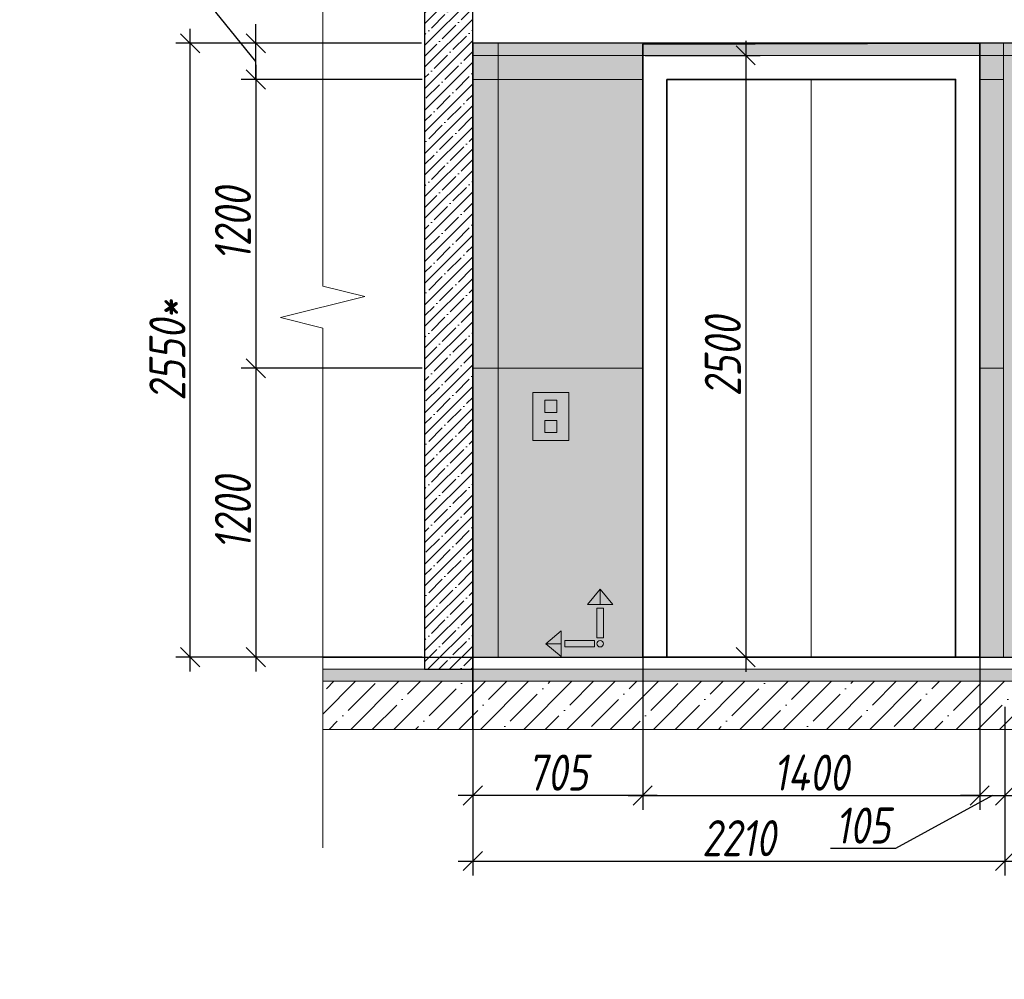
# Model space of a CAD drawing. Header units: millimetres. Extents: x -521669 to 178656, y -69521 to 500758.
# Tile 38 of 256: x -382966 to -378878, y 459615 to 463601. Entities that reach past the tile are written whole.
import ezdxf
from ezdxf import colors
from ezdxf.entities.mleader import LeaderData, LeaderLine
from ezdxf.math import Vec2, Vec3

# ---------------------------------------------------------------- set-up
doc = ezdxf.new("R2010")
doc.units = ezdxf.units.MM
doc.linetypes.add('DASHDOT', pattern=[25.4, 12.7, -6.35, 0, -6.35])
doc.layers.get('Defpoints').update_dxf_attribs({"color": 31})
for name, color, linetype, lineweight in [('A-DETL-GENF', 7, 'Continuous', 5), ('dim_razv', 93, 'DASHDOT', 9), ('wall_obm', 172, 'Continuous', 40), ('Отделка стен', 253, 'Continuous', 0)]:
    doc.layers.add(name, color=color, linetype=linetype, lineweight=lineweight)
doc.layers.add('pol', color=7, linetype='Continuous', lineweight=15, true_color=0x738991)
doc.styles.add('fl_iso paper', font='isocpeur.ttf', dxfattribs={"width": 0.8, "oblique": 10})
doc.styles.add('In tre', font='isocpeur.ttf', dxfattribs={"width": 0.8, "oblique": 10})
doc.dimstyles.new('In tre 1_50', dxfattribs={"dimtxt": 150, "dimasz": 80, "dimexe": 60, "dimexo": 10, "dimgap": 20, "dimtad": 1, "dimdec": 0, "dimrnd": 5, "dimzin": 0, "dimdsep": 46, "dimtxsty": 'fl_iso paper', "dimblk": 'OBLIQUE', "dimcen": 0, "dimdle": 60, "dimadec": 0, "dimazin": 0, "dimtfac": 1, "dimtdec": 0, "dimtofl": 0, "dimtmove": 1, "dimatfit": 1, "dimfxl": 40, "dimtolj": 1, "dimtzin": 0, "dimarcsym": 1})

# ---------------------------------------------------------------- blocks, each defined once
blk = doc.blocks.new('*U11937')
at = {"color": 0, "linetype": 'ByBlock', "lineweight": -2}
for p, q in [((-3.944304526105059e-30, 2.996145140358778e-31), (-6.000000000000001, 1.432365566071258e-14)), ((80.34370721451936, -1.361235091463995e-13), (0, 0)), ((167.6874144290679, -2.799075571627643e-13), (87.34370721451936, -1.527699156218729e-13)), ((167.6874144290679, -2.799075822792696e-13), (173.6874144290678, -2.942294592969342e-13))]:
    blk.add_line(p, q, dxfattribs=at)
blk.add_lwpolyline([(87.34370721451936, -1.483290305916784e-13), (85.59370721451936, -7.000000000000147), (82.09370721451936, 6.999999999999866), (80.34370721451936, -1.316756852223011e-13)], dxfattribs=at)
blk = doc.blocks.new('*U12258')
at = {"layer": 'A-DETL-GENF'}
h = blk.add_hatch(dxfattribs=at)
h.set_pattern_fill('ANSI35', color=256, scale=10, style=0)
h.set_pattern_definition([(45, (9262.947739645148, 8.014886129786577e-11), (-44.90128060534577, 44.90128060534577), []), (45, (9307.849039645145, 8.014886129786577e-11), (-44.90128060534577, 44.90128060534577), [79.375, -15.875, 0, -15.875])])
h.paths.add_polyline_path([(0, -99.99999999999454), (9683.395479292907, -99.99999999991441), (9683.395479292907, -49.99999999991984), (0, -50)])
h = blk.add_hatch(dxfattribs=at)
h.set_pattern_fill('ANSI35', color=256, scale=20, style=0)
h.set_pattern_definition([(45, (9262.947739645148, 8.014886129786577e-11), (-89.80256121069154, 89.80256121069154), []), (45, (9352.75033964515, 8.014886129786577e-11), (-89.80256121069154, 89.80256121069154), [158.75, -31.75, 0, -31.75])])
h.paths.add_polyline_path([(0, -300), (9683.395479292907, -299.999999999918), (9683.395479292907, -99.99999999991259), (0, -99.99999999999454)])
at = {"lineweight": 13}
blk.add_lwpolyline([(0, -50), (9683.395479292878, -49.99999999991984), (9683.395479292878, 8.014886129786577e-11), (0, 0)], close=True, dxfattribs=at)
at = {"lineweight": 30}
blk.add_lwpolyline([(0, 0), (9683.395479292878, 8.378684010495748e-11)], dxfattribs=at)
at = {"layer": 'A-DETL-GENF'}
for points in [[(0, -99.99999999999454), (9683.395479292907, -99.99999999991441), (9683.395479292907, -49.99999999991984), (0, -50)], [(0, -300), (9683.395479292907, -299.999999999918), (9683.395479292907, -99.99999999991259), (0, -99.99999999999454)]]:
    blk.add_lwpolyline(points, close=True, dxfattribs=at)
blk = doc.blocks.new('*U11978')
at = {"layer": 'A-DETL-GENF'}
h = blk.add_hatch(dxfattribs=at)
h.set_pattern_fill('ANSI35', color=256, scale=10, style=0)
h.set_pattern_definition([(45, (0, 2430.64605486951), (-44.90128060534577, 44.90128060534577), []), (45, (44.90130000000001, 2430.64605486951), (-44.90128060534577, 44.90128060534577), [79.375, -15.875, 0, -15.875])])
h.paths.add_polyline_path([(0, 0), (200, 0), (200, 3050), (0, 3050)])
at = {"layer": 'A-DETL-GENF', "lineweight": 30}
blk.add_lwpolyline([(0, 0), (200, 0), (200, 3050), (0, 3050)], close=True, dxfattribs=at)
blk = doc.blocks.new('_Oblique')
at = {"color": 0, "linetype": 'ByBlock', "lineweight": -2}
blk.add_line((-0.5, -0.5), (0.5, 0.5), dxfattribs=at)
blk = doc.blocks.new('*D12296')
at = {"layer": 'Defpoints', "color": 0, "linetype": 'ByBlock', "transparency": 16777216}
for p in [(-380379.2095396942, 463453.196295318), (-380379.2095396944, 460953.196295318), (-379951.5338658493, 460953.196295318)]:
    blk.add_point(p, dxfattribs=at)
at = {"layer": 'dim_razv', "color": 0, "linetype": 'ByBlock', "lineweight": -2, "transparency": 16777216}
for p, q in [((-379951.5338658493, 463513.196295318), (-379951.5338658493, 460893.196295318)), ((-380369.2095396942, 463453.196295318), (-379891.5338658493, 463453.196295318)), ((-380369.2095396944, 460953.196295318), (-379891.5338658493, 460953.196295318))]:
    blk.add_line(p, q, dxfattribs=at)
at = {"layer": 'dim_razv', "color": 0, "linetype": 'ByBlock', "lineweight": -2, "transparency": 16777216, "xscale": 80, "yscale": 80, "zscale": 80}
for p, rotation in [((-379951.5338658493, 463453.196295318), 90), ((-379951.5338658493, 460953.196295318), 270)]:
    blk.add_blockref('_Oblique', p, dxfattribs=dict(at, rotation=rotation))
at = {"layer": 'dim_razv', "color": 0, "linetype": 'ByBlock', "transparency": 16777216, "insert": (-380046.5338658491, 462203.1962953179), "char_height": 150, "attachment_point": 5, "rotation": 90, "style": 'fl_iso paper'}
blk.add_mtext('\\A1;2500', dxfattribs=at)
blk = doc.blocks.new('1')
at = {"layer": 'pol', "linetype": 'ByBlock'}
h = blk.add_hatch(color=1, dxfattribs=at)
h.paths.add_polyline_path([(35776.37094052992, 73135.39639349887), (35803.13788371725, 73135.39639349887), (35803.13788371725, 73258.96662115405), (35776.37094052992, 73258.96662115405)])
h.paths.add_polyline_path([(35789.75441212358, 73274.590307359), (35843.23165578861, 73274.590307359), (35789.75441212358, 73338.23494318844)])
h.paths.add_polyline_path([(35789.75441212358, 73274.590307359), (35736.27716845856, 73274.590307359), (35789.75441212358, 73338.23494318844)])
edge = h.paths.add_edge_path()
edge.add_arc((35789.75441212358, 73110.5113251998), 13.38347159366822, 0, 360)
h = blk.add_hatch(color=1, dxfattribs=at)
h.paths.add_polyline_path([(35813.30341440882, 73097.12785360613), (35813.30341440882, 73123.89479679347), (35936.87364206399, 73123.89479679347), (35936.87364206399, 73097.12785360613)])
h.paths.add_polyline_path([(35952.49732826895, 73110.5113251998), (35952.49732826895, 73163.98856886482), (36016.14196409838, 73110.5113251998)])
h.paths.add_polyline_path([(35952.49732826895, 73110.5113251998), (35952.49732826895, 73057.03408153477), (36016.14196409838, 73110.5113251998)])
at = {"layer": 'pol', "color": 1, "linetype": 'ByBlock'}
for points in [[(35789.75441212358, 73274.590307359), (35736.27716845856, 73274.590307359), (35789.75441212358, 73338.23494318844), (35789.75441212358, 73274.590307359)], [(35789.75441212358, 73274.590307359), (35843.23165578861, 73274.590307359), (35789.75441212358, 73338.23494318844), (35789.75441212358, 73274.590307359)], [(35952.49732826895, 73110.5113251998), (35952.49732826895, 73163.98856886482), (36016.14196409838, 73110.5113251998), (35952.49732826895, 73110.5113251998)], [(35952.49732826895, 73110.5113251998), (35952.49732826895, 73057.03408153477), (36016.14196409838, 73110.5113251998), (35952.49732826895, 73110.5113251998)]]:
    blk.add_lwpolyline(points, dxfattribs=at)
for points in [[(35776.37094052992, 73135.39639349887), (35803.13788371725, 73135.39639349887), (35803.13788371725, 73258.96662115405), (35776.37094052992, 73258.96662115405)], [(35813.30341440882, 73097.12785360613), (35813.30341440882, 73123.89479679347), (35936.87364206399, 73123.89479679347), (35936.87364206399, 73097.12785360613)]]:
    blk.add_lwpolyline(points, close=True, dxfattribs=at)
blk.add_circle((35789.75441212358, 73110.5113251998), 13.38347159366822, dxfattribs=at)
blk = doc.blocks.new('*D12390')
at = {"layer": 'Defpoints', "color": 0, "linetype": 'ByBlock', "transparency": 16777216}
for p in [(-380379.2095396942, 460953.1962953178), (-378979.7915039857, 460953.1962953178), (-378979.7915039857, 460378.9893513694)]:
    blk.add_point(p, dxfattribs=at)
at = {"layer": 'dim_razv', "color": 0, "linetype": 'ByBlock', "lineweight": -2, "transparency": 16777216}
for p, q in [((-380379.2095396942, 460943.1962953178), (-380379.2095396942, 460318.9893513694)), ((-378979.7915039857, 460943.1962953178), (-378979.7915039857, 460318.9893513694)), ((-380439.2095396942, 460378.9893513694), (-378919.7915039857, 460378.9893513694))]:
    blk.add_line(p, q, dxfattribs=at)
at = {"layer": 'dim_razv', "color": 0, "linetype": 'ByBlock', "lineweight": -2, "transparency": 16777216, "xscale": 80, "yscale": 80, "zscale": 80, "rotation": 180}
blk.add_blockref('_Oblique', (-380379.2095396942, 460378.9893513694), dxfattribs=at)
at = {"layer": 'dim_razv', "color": 0, "linetype": 'ByBlock', "lineweight": -2, "transparency": 16777216, "xscale": 80, "yscale": 80, "zscale": 80}
blk.add_blockref('_Oblique', (-378979.7915039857, 460378.9893513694), dxfattribs=at)
at = {"layer": 'dim_razv', "color": 0, "linetype": 'ByBlock', "transparency": 16777216, "insert": (-379679.5005218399, 460473.9893513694), "char_height": 150, "attachment_point": 5, "style": 'fl_iso paper'}
blk.add_mtext('\\A1;1400', dxfattribs=at)
blk = doc.blocks.new('*D12304')
at = {"layer": 'Defpoints', "color": 0, "linetype": 'ByBlock', "transparency": 16777216}
for p in [(-378979.7915039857, 461082.1451138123), (-378874.7915039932, 460757.0623859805), (-378874.7915039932, 460378.9893513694)]:
    blk.add_point(p, dxfattribs=at)
at = {"layer": 'dim_razv', "color": 0, "linetype": 'ByBlock', "lineweight": -2, "transparency": 16777216}
for p, q in [((-378979.7915039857, 461072.1451138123), (-378979.7915039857, 460318.9893513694)), ((-378874.7915039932, 460747.0623859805), (-378874.7915039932, 460318.9893513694)), ((-378927.2915039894, 460378.9893513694), (-379329.0149699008, 460158.9893513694)), ((-378979.7915039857, 460378.9893513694), (-379059.7915039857, 460378.9893513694)), ((-378979.7915039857, 460378.9893513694), (-378874.7915039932, 460378.9893513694)), ((-378874.7915039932, 460378.9893513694), (-378794.7915039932, 460378.9893513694)), ((-379329.0149699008, 460158.9893513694), (-379599.4640170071, 460158.9893513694))]:
    blk.add_line(p, q, dxfattribs=at)
at = {"layer": 'dim_razv', "color": 0, "linetype": 'ByBlock', "lineweight": -2, "transparency": 16777216, "xscale": 80, "yscale": 80, "zscale": 80}
blk.add_blockref('_Oblique', (-378979.7915039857, 460378.9893513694), dxfattribs=at)
at = {"layer": 'dim_razv', "color": 0, "linetype": 'ByBlock', "lineweight": -2, "transparency": 16777216, "xscale": 80, "yscale": 80, "zscale": 80, "rotation": 180}
blk.add_blockref('_Oblique', (-378874.7915039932, 460378.9893513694), dxfattribs=at)
at = {"layer": 'dim_razv', "color": 0, "linetype": 'ByBlock', "transparency": 16777216, "insert": (-379464.239493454, 460253.9893513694), "char_height": 150, "attachment_point": 5, "style": 'fl_iso paper'}
blk.add_mtext('\\A1;105', dxfattribs=at)
blk = doc.blocks.new('*D12391')
at = {"layer": 'Defpoints', "color": 0, "linetype": 'ByBlock', "transparency": 16777216}
for p in [(-380379.2095396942, 461120.1745053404), (-381084.7915039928, 461062.0305796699), (-381084.7915039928, 460378.9893513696)]:
    blk.add_point(p, dxfattribs=at)
at = {"layer": 'dim_razv', "color": 0, "linetype": 'ByBlock', "lineweight": -2, "transparency": 16777216}
for p, q in [((-380379.2095396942, 461110.1745053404), (-380379.2095396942, 460318.9893513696)), ((-381084.7915039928, 461052.0305796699), (-381084.7915039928, 460318.9893513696)), ((-380319.2095396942, 460378.9893513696), (-381144.7915039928, 460378.9893513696))]:
    blk.add_line(p, q, dxfattribs=at)
at = {"layer": 'dim_razv', "color": 0, "linetype": 'ByBlock', "lineweight": -2, "transparency": 16777216, "xscale": 80, "yscale": 80, "zscale": 80, "rotation": 180}
blk.add_blockref('_Oblique', (-381084.7915039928, 460378.9893513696), dxfattribs=at)
at = {"layer": 'dim_razv', "color": 0, "linetype": 'ByBlock', "lineweight": -2, "transparency": 16777216, "xscale": 80, "yscale": 80, "zscale": 80}
blk.add_blockref('_Oblique', (-380379.2095396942, 460378.9893513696), dxfattribs=at)
at = {"layer": 'dim_razv', "color": 0, "linetype": 'ByBlock', "transparency": 16777216, "insert": (-380732.0005218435, 460473.9893513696), "char_height": 150, "attachment_point": 5, "style": 'fl_iso paper'}
blk.add_mtext('\\A1;705', dxfattribs=at)
blk = doc.blocks.new('*D12394')
at = {"layer": 'Defpoints', "color": 0, "linetype": 'ByBlock', "transparency": 16777216}
for p in [(-378874.7915039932, 460757.0623859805), (-381084.7915039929, 460653.1962953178), (-378874.7915039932, 460106.6455566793)]:
    blk.add_point(p, dxfattribs=at)
at = {"layer": 'dim_razv', "color": 0, "linetype": 'ByBlock', "lineweight": -2, "transparency": 16777216}
for p, q in [((-378874.7915039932, 460747.0623859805), (-378874.7915039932, 460046.6455566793)), ((-381084.7915039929, 460643.1962953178), (-381084.7915039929, 460046.6455566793)), ((-381144.7915039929, 460106.6455566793), (-378814.7915039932, 460106.6455566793))]:
    blk.add_line(p, q, dxfattribs=at)
at = {"layer": 'dim_razv', "color": 0, "linetype": 'ByBlock', "lineweight": -2, "transparency": 16777216, "xscale": 80, "yscale": 80, "zscale": 80, "rotation": 180}
blk.add_blockref('_Oblique', (-381084.7915039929, 460106.6455566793), dxfattribs=at)
at = {"layer": 'dim_razv', "color": 0, "linetype": 'ByBlock', "lineweight": -2, "transparency": 16777216, "xscale": 80, "yscale": 80, "zscale": 80}
blk.add_blockref('_Oblique', (-378874.7915039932, 460106.6455566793), dxfattribs=at)
at = {"layer": 'dim_razv', "color": 0, "linetype": 'ByBlock', "transparency": 16777216, "insert": (-379979.791503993, 460201.6455566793), "char_height": 150, "attachment_point": 5, "style": 'fl_iso paper'}
blk.add_mtext('\\A1;2210', dxfattribs=at)
blk = doc.blocks.new('*D12306')
at = {"layer": 'Defpoints', "color": 0, "linetype": 'ByBlock', "transparency": 16777216}
for p in [(-378874.7915039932, 460757.0623859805), (-376764.7915039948, 460734.8958608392), (-376764.7915039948, 460106.6455566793)]:
    blk.add_point(p, dxfattribs=at)
at = {"layer": 'dim_razv', "color": 0, "linetype": 'ByBlock', "lineweight": -2, "transparency": 16777216}
for p, q in [((-378874.7915039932, 460747.0623859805), (-378874.7915039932, 460046.6455566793)), ((-376764.7915039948, 460724.8958608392), (-376764.7915039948, 460046.6455566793)), ((-378934.7915039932, 460106.6455566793), (-376704.7915039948, 460106.6455566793))]:
    blk.add_line(p, q, dxfattribs=at)
at = {"layer": 'dim_razv', "color": 0, "linetype": 'ByBlock', "lineweight": -2, "transparency": 16777216, "xscale": 80, "yscale": 80, "zscale": 80, "rotation": 180}
blk.add_blockref('_Oblique', (-378874.7915039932, 460106.6455566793), dxfattribs=at)
at = {"layer": 'dim_razv', "color": 0, "linetype": 'ByBlock', "lineweight": -2, "transparency": 16777216, "xscale": 80, "yscale": 80, "zscale": 80}
blk.add_blockref('_Oblique', (-376764.7915039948, 460106.6455566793), dxfattribs=at)
at = {"layer": 'dim_razv', "color": 0, "linetype": 'ByBlock', "transparency": 16777216, "insert": (-377819.791503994, 460201.6455566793), "char_height": 150, "attachment_point": 5, "style": 'fl_iso paper'}
blk.add_mtext('\\A1;2110', dxfattribs=at)
blk = doc.blocks.new('*D12308')
at = {"layer": 'Defpoints', "color": 0, "linetype": 'ByBlock', "transparency": 16777216}
for p in [(-381284.791503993, 463353.2532717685), (-381985.8941926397, 462153.2532717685), (-381284.791503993, 462153.2532717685)]:
    blk.add_point(p, dxfattribs=at)
at = {"layer": 'dim_razv', "color": 0, "linetype": 'ByBlock', "lineweight": -2, "transparency": 16777216}
for p, q in [((-381985.8941926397, 463413.2532717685), (-381985.8941926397, 462093.2532717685)), ((-381294.791503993, 463353.2532717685), (-382045.8941926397, 463353.2532717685)), ((-381294.791503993, 462153.2532717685), (-382045.8941926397, 462153.2532717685))]:
    blk.add_line(p, q, dxfattribs=at)
at = {"layer": 'dim_razv', "color": 0, "linetype": 'ByBlock', "lineweight": -2, "transparency": 16777216, "xscale": 80, "yscale": 80, "zscale": 80}
for p, rotation in [((-381985.8941926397, 463353.2532717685), 90), ((-381985.8941926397, 462153.2532717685), 270)]:
    blk.add_blockref('_Oblique', p, dxfattribs=dict(at, rotation=rotation))
at = {"layer": 'dim_razv', "color": 0, "linetype": 'ByBlock', "transparency": 16777216, "insert": (-382080.8941926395, 462753.2532717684), "char_height": 150, "attachment_point": 5, "rotation": 90, "style": 'fl_iso paper'}
blk.add_mtext('\\A1;1200', dxfattribs=at)
blk = doc.blocks.new('*D12309')
at = {"layer": 'Defpoints', "color": 0, "linetype": 'ByBlock', "transparency": 16777216}
for p in [(-381284.791503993, 462153.2532717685), (-381985.8941926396, 460953.2532717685), (-381284.791503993, 460953.2532717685)]:
    blk.add_point(p, dxfattribs=at)
at = {"layer": 'dim_razv', "color": 0, "linetype": 'ByBlock', "lineweight": -2, "transparency": 16777216}
for p, q in [((-381985.8941926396, 462213.2532717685), (-381985.8941926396, 460893.2532717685)), ((-381294.791503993, 462153.2532717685), (-382045.8941926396, 462153.2532717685)), ((-381294.791503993, 460953.2532717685), (-382045.8941926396, 460953.2532717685))]:
    blk.add_line(p, q, dxfattribs=at)
at = {"layer": 'dim_razv', "color": 0, "linetype": 'ByBlock', "lineweight": -2, "transparency": 16777216, "xscale": 80, "yscale": 80, "zscale": 80}
for p, rotation in [((-381985.8941926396, 462153.2532717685), 90), ((-381985.8941926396, 460953.2532717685), 270)]:
    blk.add_blockref('_Oblique', p, dxfattribs=dict(at, rotation=rotation))
at = {"layer": 'dim_razv', "color": 0, "linetype": 'ByBlock', "transparency": 16777216, "insert": (-382080.8941926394, 461553.2532717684), "char_height": 150, "attachment_point": 5, "rotation": 90, "style": 'fl_iso paper'}
blk.add_mtext('\\A1;1200', dxfattribs=at)
blk = doc.blocks.new('*D12310')
at = {"layer": 'Defpoints', "color": 0, "linetype": 'ByBlock', "transparency": 16777216}
for p in [(-381985.8941926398, 463503.1962953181), (-381287.2915039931, 463503.1962953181), (-381294.791503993, 463353.2532717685)]:
    blk.add_point(p, dxfattribs=at)
at = {"layer": 'dim_razv', "color": 0, "linetype": 'ByBlock', "lineweight": -2, "transparency": 16777216}
for p, q in [((-382152.3643261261, 463633.2532717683), (-382152.3643261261, 463998.24777342)), ((-381985.8941926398, 463428.2247835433), (-382152.3643261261, 463633.2532717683)), ((-381985.8941926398, 463503.1962953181), (-381985.8941926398, 463583.1962953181)), ((-381297.2915039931, 463503.1962953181), (-382045.8941926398, 463503.1962953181)), ((-381985.8941926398, 463353.2532717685), (-381985.8941926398, 463503.1962953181)), ((-381304.791503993, 463353.2532717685), (-382045.8941926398, 463353.2532717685)), ((-381985.8941926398, 463353.2532717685), (-381985.8941926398, 463273.2532717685))]:
    blk.add_line(p, q, dxfattribs=at)
at = {"layer": 'dim_razv', "color": 0, "linetype": 'ByBlock', "lineweight": -2, "transparency": 16777216, "xscale": 80, "yscale": 80, "zscale": 80}
for p, rotation in [((-381985.8941926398, 463503.1962953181), 270), ((-381985.8941926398, 463353.2532717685), 90)]:
    blk.add_blockref('_Oblique', p, dxfattribs=dict(at, rotation=rotation))
at = {"layer": 'dim_razv', "color": 0, "linetype": 'ByBlock', "transparency": 16777216, "insert": (-382247.3643261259, 463815.7505225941), "char_height": 150, "attachment_point": 5, "rotation": 90, "style": 'fl_iso paper'}
blk.add_mtext('\\A1;150*', dxfattribs=at)
blk = doc.blocks.new('*D12314')
at = {"layer": 'Defpoints', "color": 0, "linetype": 'ByBlock', "transparency": 16777216}
for p in [(-382257.7988564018, 463503.2532717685), (-381604.735671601, 463503.2532717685), (-381816.7793427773, 460953.2532717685)]:
    blk.add_point(p, dxfattribs=at)
at = {"layer": 'dim_razv', "color": 0, "linetype": 'ByBlock', "lineweight": -2, "transparency": 16777216}
for p, q in [((-382257.7988564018, 460893.2532717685), (-382257.7988564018, 463563.2532717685)), ((-381614.735671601, 463503.2532717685), (-382317.7988564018, 463503.2532717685)), ((-381826.7793427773, 460953.2532717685), (-382317.7988564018, 460953.2532717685))]:
    blk.add_line(p, q, dxfattribs=at)
at = {"layer": 'dim_razv', "color": 0, "linetype": 'ByBlock', "lineweight": -2, "transparency": 16777216, "xscale": 80, "yscale": 80, "zscale": 80}
for p, rotation in [((-382257.7988564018, 463503.2532717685), 90), ((-382257.7988564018, 460953.2532717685), 270)]:
    blk.add_blockref('_Oblique', p, dxfattribs=dict(at, rotation=rotation))
at = {"layer": 'dim_razv', "color": 0, "linetype": 'ByBlock', "transparency": 16777216, "insert": (-382352.7988564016, 462228.2532717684), "char_height": 150, "attachment_point": 5, "rotation": 90, "style": 'fl_iso paper'}
blk.add_mtext('\\A1;2550*', dxfattribs=at)
blk = doc.blocks.new('*U12259')
at = {"layer": 'dim_razv', "true_color": 0xffffff, "transparency": 33554559}
h = blk.add_hatch(color=7, dxfattribs=at)
h.dxf.hatch_style = 1
h.paths.add_polyline_path([(0, 0), (8639.999999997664, 0), (8639.999999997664, 50), (0, 50)])
at = {"lineweight": 20, "transparency": 33554559}
blk.add_lwpolyline([(0, 0), (8639.999999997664, 0), (8639.999999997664, 50), (0, 50)], close=True, dxfattribs=at)

msp = doc.modelspace()

# ---------------------------------------------------------------- hatches: boundary and pattern name
at = {"lineweight": 13, "true_color": 0xb5b5b5}
h = msp.add_hatch(color=253, dxfattribs=at)
h.dxf.hatch_style = 1
h.paths.add_polyline_path([(-380685.6196324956, 462053.1962953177), (-380835.6196324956, 462053.1962953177), (-380835.6196324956, 461853.1962953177), (-380685.6196324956, 461853.1962953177)])
at = {"layer": 'dim_razv', "true_color": 0xeceae4, "transparency": 33554687}
h = msp.add_hatch(dxfattribs=at)
h.set_pattern_fill('AR-SAND', color=254, scale=3, angle=315)
h.set_pattern_definition([(352.5, (120932.7705069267, 505553.8503171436), (100.4260467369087, 107.2144046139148), [0, -115.824, 0, -129.54, 0, -123.825]), (322.5, (120932.7705069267, 505553.8503171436), (247.4198554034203, 56.70327831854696), [0, -62.48400000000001, 0, -104.394, 0, -40.005]), (282.5, (120866.4962167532, 505620.1246073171), (168.0996935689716, -167.4899477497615), [0, -38.09999999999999, 0, -137.16, 0, -179.07]), (272.5, (120866.4962167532, 505620.1246073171), (209.2652344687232, -114.6843327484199), [0, -19.05, 0, -89.916, 0, -102.87])])
h.paths.add_polyline_path([(-381084.7915039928, 460953.1962953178), (-372444.7915039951, 460953.1962953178), (-372444.7915039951, 463503.1962953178), (-381084.7915039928, 463503.1962953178)])
h.paths.add_polyline_path([(-380379.2095396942, 463500.065859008), (-378979.7915039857, 463503.1962953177), (-378979.7915039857, 460953.1962953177), (-380379.2095396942, 460953.1962953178)])
h.paths.add_polyline_path([(-374554.7915039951, 463153.1962953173), (-376004.7915039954, 463153.1962953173), (-376004.7915039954, 460953.1962953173), (-374554.7915039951, 460953.1962953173)])

# ---------------------------------------------------------------- linework, layer by layer
at = {"lineweight": 30}
for points in [[(-381084.7915039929, 460653.1972304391), (-381084.7915039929, 464626.7580229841)], [(-381084.7915039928, 460653.1962953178), (-381084.7915039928, 464626.7570878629)]]:
    msp.add_lwpolyline(points, dxfattribs=at)
msp.add_lwpolyline([(-381084.7915039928, 460953.1962953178), (-372444.7915039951, 460953.1962953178), (-372444.7915039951, 463503.1962953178), (-381084.7915039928, 463503.1962953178)], close=True)
at = {"lineweight": 35}
for points in [[(-380379.2095396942, 463500.065859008), (-378979.7915039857, 463503.1962953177), (-378979.7915039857, 460953.1962953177), (-380379.2095396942, 460953.1962953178)], [(-380279.2095396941, 463353.1962953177), (-379079.7915039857, 463353.1962953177), (-379079.7915039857, 460953.1962953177), (-380279.2095396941, 460953.1962953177)]]:
    msp.add_lwpolyline(points, close=True, dxfattribs=at)
at = {"lineweight": 13}
msp.add_lwpolyline([(-379679.5005218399, 463353.1962953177), (-379679.5005218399, 460953.1962953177)], dxfattribs=at)
for points in [[(-380685.6196324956, 462053.1962953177), (-380835.6196324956, 462053.1962953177), (-380835.6196324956, 461853.1962953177), (-380685.6196324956, 461853.1962953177)], [(-380735.6196324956, 462020.3252331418), (-380785.6196324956, 462020.3252331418), (-380785.6196324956, 461970.3252331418), (-380735.6196324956, 461970.3252331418)], [(-380735.6196324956, 461886.0673574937), (-380785.6196324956, 461886.0673574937), (-380785.6196324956, 461936.0673574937), (-380735.6196324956, 461936.0673574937)]]:
    msp.add_lwpolyline(points, close=True, dxfattribs=at)
at = {"layer": 'Отделка стен', "transparency": 33554687}
for points in [[(-381084.7915039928, 463503.1962953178), (-381084.7915039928, 463353.1962953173), (-380979.2095396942, 463353.1962953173), (-380979.2095396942, 463503.1962953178)], [(-380979.2095396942, 463503.1962953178), (-380979.2095396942, 463353.1962953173), (-380379.2095396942, 463353.1962953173), (-380379.2095396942, 463503.1962953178)], [(-378979.7915039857, 463503.1962953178), (-378979.7915039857, 463353.1962953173), (-378880.3976300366, 463353.1962953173), (-378880.3976300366, 463503.1962953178)], [(-381084.7915039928, 463353.1962953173), (-381084.7915039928, 462153.1962953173), (-380979.2095396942, 462153.1962953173), (-380979.2095396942, 463353.1962953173)], [(-380979.2095396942, 463353.1962953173), (-380979.2095396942, 462153.1962953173), (-380379.2095396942, 462153.1962953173), (-380379.2095396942, 463353.1962953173)], [(-378980.0945670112, 463353.1962953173), (-378980.0945670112, 462153.1962953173), (-378880.3976300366, 462153.1962953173), (-378880.3976300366, 463353.1962953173)], [(-381084.7915039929, 462153.1962953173), (-381084.7915039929, 460953.1962953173), (-380979.2095396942, 460953.1962953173), (-380979.2095396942, 462153.1962953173)], [(-380979.2095396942, 462153.1962953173), (-380979.2095396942, 460953.1962953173), (-380379.2095396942, 460953.1962953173), (-380379.2095396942, 462153.1962953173)], [(-378980.0945670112, 462153.1962953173), (-378980.0945670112, 460953.1962953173), (-378880.3976300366, 460953.1962953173), (-378880.3976300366, 462153.1962953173)]]:
    msp.add_lwpolyline(points, close=True, dxfattribs=at)

# ---------------------------------------------------------------- block references
at = {"lineweight": 13, "xscale": 25, "yscale": 25, "zscale": 25, "rotation": 270}
msp.add_blockref('*U11937', (-381707.7392436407, 464503.5301125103), dxfattribs=at)
for name, p in [('*U12259', (-381084.7915039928, 463453.1962953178)), ('*U12258', (-381707.7392436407, 460953.1962953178))]:
    msp.add_blockref(name, p)
at = {"linetype": 'ByBlock', "xscale": -0.9938708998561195, "yscale": 0.9938708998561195, "zscale": 0.9938708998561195}
msp.add_blockref('1', (-344985.4231958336, 388346.8642759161), dxfattribs=at)
at = {"layer": 'wall_obm'}
msp.add_blockref('*U11978', (-381284.7915039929, 460903.1962953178), dxfattribs=at)

# ---------------------------------------------------------------- dimensions: what is measured, and where the dimension line sits
at = {"layer": 'dim_razv', "color": 18, "linetype": 'ByBlock', "true_color": 0x000000}
dim = msp.add_linear_dim(base=(-381985.8941926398, 463503.1962953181), p1=(-381294.7915039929, 463353.2532717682), p2=(-381287.291503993, 463503.1962953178), angle=90, text='<>*', dimstyle='In tre 1_50', dxfattribs=at)
dim.commit()
dim.dimension.update_dxf_attribs({"geometry": '*D12310', "text_midpoint": (-382152.3643261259, 463653.2532717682), "dimtype": 160})
dim = msp.add_linear_dim(base=(-382257.7988564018, 463503.2532717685), p1=(-381816.7793427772, 460953.2532717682), p2=(-381604.7356716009, 463503.2532717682), angle=90, text='<>*', dimstyle='In tre 1_50', dxfattribs=at)
dim.commit()
dim.dimension.update_dxf_attribs({"geometry": '*D12314', "text_midpoint": (-382352.7988564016, 462228.2532717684)})
for base, p1, p2, picture, middle in [((-379951.5338658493, 460953.196295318), (-380379.2095396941, 463453.1962953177), (-380379.2095396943, 460953.1962953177), '*D12296', (-380046.5338658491, 462203.1962953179)), ((-381985.8941926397, 462153.2532717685), (-381284.7915039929, 463353.2532717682), (-381284.7915039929, 462153.2532717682), '*D12308', (-382080.8941926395, 462753.2532717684)), ((-381985.8941926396, 460953.2532717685), (-381284.7915039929, 462153.2532717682), (-381284.7915039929, 460953.2532717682), '*D12309', (-382080.8941926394, 461553.2532717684))]:
    dim = msp.add_linear_dim(base=base, p1=p1, p2=p2, angle=90, dimstyle='In tre 1_50', dxfattribs=at)
    dim.commit()
    dim.dimension.update_dxf_attribs({"geometry": picture, "text_midpoint": middle})
for base, p1, p2, picture, middle in [((-381084.7915039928, 460378.9893513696), (-380379.2095396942, 461120.1745053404), (-381084.7915039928, 461062.0305796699), '*D12391', (-380732.0005218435, 460473.9893513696)), ((-378979.7915039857, 460378.9893513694), (-380379.2095396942, 460953.1962953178), (-378979.7915039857, 460953.1962953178), '*D12390', (-379679.5005218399, 460473.9893513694)), ((-378874.7915039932, 460106.6455566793), (-381084.7915039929, 460653.1962953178), (-378874.7915039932, 460757.0623859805), '*D12394', (-379979.791503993, 460201.6455566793)), ((-376764.7915039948, 460106.6455566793), (-378874.7915039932, 460757.0623859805), (-376764.7915039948, 460734.8958608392), '*D12306', (-377819.791503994, 460201.6455566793))]:
    dim = msp.add_linear_dim(base=base, p1=p1, p2=p2, dimstyle='In tre 1_50', dxfattribs=at)
    dim.commit()
    dim.dimension.update_dxf_attribs({"geometry": picture, "text_midpoint": middle})
dim = msp.add_linear_dim(base=(-378874.7915039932, 460378.9893513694), p1=(-378979.7915039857, 461082.1451138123), p2=(-378874.7915039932, 460757.0623859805), dimstyle='In tre 1_50', dxfattribs=at)
dim.commit()
dim.dimension.update_dxf_attribs({"geometry": '*D12304', "text_midpoint": (-379349.0149699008, 460158.9893513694), "dimtype": 160})

# ---------------------------------------------------------------- leaders
at = {"layer": 'dim_razv', "color": 0, "linetype": 'ByBlock'}
ml = msp.add_multileader_mtext('Standard', dxfattribs=at)
ml.set_content('Цифры номера квартиры (аппартаментов), цвет металлический светлый, \\Pвысота номера - 130*мм', style='In tre')
ml.set_leader_properties()
ml.build(insert=Vec2(0, 0))
ml.multileader.update_dxf_attribs({"text_left_attachment_type": 6, "text_right_attachment_type": 6, "dogleg_length": 1, "arrow_head_size": 0, "scale": 49.99999999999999})
ctx = ml.context
ctx.base_point, ctx.scale, ctx.char_height, ctx.arrow_head_size, ctx.landing_gap_size, ctx.plane_origin = Vec3(-433720.7965451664, 465633.8635079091), 49.99999999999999, 150, 0, 4.499999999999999, Vec3(-425220.7319385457, 463526.8353193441)
ctx.left_attachment, ctx.right_attachment = 6, 6
notes = []
notes.append((ctx, [(0, (1, 1, 0), (-430299.4207378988, 465633.8635079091), (-1, 0), 49.99999999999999, [(1, [(-430004.1198447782, 463358.4322964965)], 0, [])])]))
ctx.mtext.insert, ctx.mtext.width, ctx.mtext.defined_height, ctx.mtext.flow_direction = Vec3(-433716.2965451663, 465828.8635079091), 3469.078714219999, 696.6098129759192, 5
ml = msp.add_multileader_mtext('Standard', dxfattribs=at)
ml.set_content('Отделка дверного полотна и стены над дверным проемом в один цвет,\\Pотделка над дверью - дверным добором', style='In tre')
ml.set_leader_properties()
ml.build(insert=Vec2(0, 0))
ml.multileader.update_dxf_attribs({"text_left_attachment_type": 6, "text_right_attachment_type": 6, "dogleg_length": 1, "arrow_head_size": 0, "scale": 49.99999999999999})
ctx = ml.context
ctx.base_point, ctx.scale, ctx.char_height, ctx.arrow_head_size, ctx.landing_gap_size, ctx.plane_origin = Vec3(-429133.3367183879, 465633.8635079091), 49.99999999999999, 150, 0, 4.499999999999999, Vec3(-424866.5031331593, 463292.7106299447)
ctx.left_attachment, ctx.right_attachment = 6, 6
notes.append((ctx, [(1, (1, 1, 0), (-429183.3367183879, 465633.8635079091), (1, 0), 49.99999999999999, [(1, [(-429678.9058775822, 463326.9315766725)], 0, [])])]))
ctx.mtext.insert, ctx.mtext.width, ctx.mtext.defined_height, ctx.mtext.flow_direction = Vec3(-429128.8367183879, 465828.8635079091), 3361.19073885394, 696.6098129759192, 5
ml = msp.add_multileader_mtext('Standard', dxfattribs=at)
ml.set_content('Потолок подвесной, реечный\\Pрейка 50х50 белого цвета, шаг рейки 120-125мм', style='In tre')
ml.set_leader_properties()
ml.build(insert=Vec2(0, 0))
ml.multileader.update_dxf_attribs({"text_left_attachment_type": 6, "text_right_attachment_type": 6, "dogleg_length": 1, "arrow_head_size": 0, "scale": 49.99999999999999})
ctx = ml.context
ctx.base_point, ctx.scale, ctx.char_height, ctx.arrow_head_size, ctx.landing_gap_size, ctx.plane_origin = Vec3(-360037.0267389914, 465488.0114709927), 49.99999999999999, 150, 0, 4.499999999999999, Vec3(-367470.8570477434, 463693.4739276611)
ctx.left_attachment, ctx.right_attachment, ctx.text_align_type = 6, 6, 2
notes.append((ctx, [(0, (1, 1, 0), (-360087.0267389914, 465488.0114709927), (1, 0), 49.99999999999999, [(0, [(-361358.454303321, 463253.1962953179), (-360006.4732595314, 463503.1962953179)], 0, [])])]))
ctx.mtext.insert, ctx.mtext.width, ctx.mtext.defined_height, ctx.mtext.alignment, ctx.mtext.flow_direction = Vec3(-357839.6365987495, 465683.0114709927), 2509.514554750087, 696.6098129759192, 3, 5
ml = msp.add_multileader_mtext('Standard', dxfattribs=at)
ml.set_content('Потолок подвесной, реечный\\Pрейка 50х50 белого цвета, шаг рейки 120-125мм', style='In tre')
ml.set_leader_properties()
ml.build(insert=Vec2(0, 0))
ml.multileader.update_dxf_attribs({"text_left_attachment_type": 6, "text_right_attachment_type": 6, "dogleg_length": 1, "arrow_head_size": 0, "scale": 49.99999999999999})
ctx = ml.context
ctx.base_point, ctx.scale, ctx.char_height, ctx.arrow_head_size, ctx.landing_gap_size, ctx.plane_origin = Vec3(-381214.095032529, 465488.0114709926), 49.99999999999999, 150, 0, 4.499999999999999, Vec3(-371578.3745835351, 463693.4739276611)
ctx.left_attachment, ctx.right_attachment = 6, 6
notes.append((ctx, [(0, (1, 1, 0), (-378962.204892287, 465488.0114709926), (-1, 0), 49.99999999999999, [(1, [(-377833.0069380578, 463503.1962953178)], 0, [])])]))
ctx.mtext.insert, ctx.mtext.width, ctx.mtext.defined_height, ctx.mtext.flow_direction = Vec3(-381209.595032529, 465683.0114709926), 2509.514554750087, 696.6098129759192, 5
ml = msp.add_multileader_mtext('Standard', dxfattribs=at)
ml.set_content('Потолок подвесной, реечный\\Pрейка 50х50 белого цвета, шаг рейки 120-125мм', style='In tre')
ml.set_leader_properties()
ml.build(insert=Vec2(0, 0))
ml.multileader.update_dxf_attribs({"text_left_attachment_type": 6, "text_right_attachment_type": 6, "dogleg_length": 1, "arrow_head_size": 0, "scale": 49.99999999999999})
ctx = ml.context
ctx.base_point, ctx.scale, ctx.char_height, ctx.arrow_head_size, ctx.landing_gap_size, ctx.plane_origin = Vec3(-436307.9303089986, 465314.4734994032), 49.99999999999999, 150, 0, 4.499999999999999, Vec3(-429060.8256390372, 463519.9359560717)
ctx.left_attachment, ctx.right_attachment = 6, 6
notes.append((ctx, [(0, (1, 1, 0), (-434056.0401687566, 465314.4734994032), (-1, 0), 49.99999999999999, [(1, [(-433873.2283834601, 463496.296932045)], 0, [])])]))
ctx.mtext.insert, ctx.mtext.width, ctx.mtext.defined_height, ctx.mtext.flow_direction = Vec3(-436303.4303089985, 465509.4734994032), 2509.514554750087, 696.6098129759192, 5
ml = msp.add_multileader_mtext('Standard', dxfattribs=at)
ml.set_content('Потолок подвесной, реечный\\Pрейка 50х50 белого цвета, шаг рейки 120-125мм', style='In tre')
ml.set_leader_properties()
ml.build(insert=Vec2(0, 0))
ml.multileader.update_dxf_attribs({"text_left_attachment_type": 6, "text_right_attachment_type": 6, "dogleg_length": 1, "arrow_head_size": 0, "scale": 49.99999999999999})
ctx = ml.context
ctx.base_point, ctx.scale, ctx.char_height, ctx.arrow_head_size, ctx.landing_gap_size, ctx.plane_origin = Vec3(-421828.0688089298, 465321.3728626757), 49.99999999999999, 150, 0, 4.499999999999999, Vec3(-413230.9641389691, 463526.8353193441)
ctx.left_attachment, ctx.right_attachment = 6, 6
notes.append((ctx, [(0, (1, 1, 0), (-419576.1786686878, 465321.3728626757), (-1, 0), 49.99999999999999, [(1, [(-419393.3668833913, 463503.1962953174)], 0, [])])]))
ctx.mtext.insert, ctx.mtext.width, ctx.mtext.defined_height, ctx.mtext.flow_direction = Vec3(-421823.5688089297, 465516.3728626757), 2509.514554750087, 696.6098129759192, 5
ml = msp.add_multileader_mtext('Standard', dxfattribs=at)
ml.set_content('Плитка керамогранитная, настенная, размер плитки 600х1200мм, расположить вертикально', style='In tre')
ml.set_leader_properties()
ml.build(insert=Vec2(0, 0))
ml.multileader.update_dxf_attribs({"text_left_attachment_type": 6, "text_right_attachment_type": 6, "dogleg_length": 1, "arrow_head_size": 0, "scale": 49.99999999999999})
ctx = ml.context
ctx.base_point, ctx.scale, ctx.char_height, ctx.arrow_head_size, ctx.landing_gap_size, ctx.plane_origin = Vec3(-439746.9487947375, 464907.6608157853), 49.99999999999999, 150, 0, 4.499999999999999, Vec3(-439132.8551688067, 464787.2099856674)
ctx.left_attachment, ctx.right_attachment = 6, 6
notes.append((ctx, [(1, (1, 1, 0), (-439796.9487947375, 464907.6608157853), (1, 0), 49.99999999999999, [(1, [(-440364.164777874, 463213.8353700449)], 0, [])])]))
ctx.mtext.insert, ctx.mtext.width, ctx.mtext.defined_height, ctx.mtext.flow_direction = Vec3(-439742.4487947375, 465102.6608157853), 3060.297465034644, 696.6098129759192, 5
ml = msp.add_multileader_mtext('Standard', dxfattribs=at)
ml.set_content('Плитка керамогранитная, настенная, размер плитки 600х1200мм, расположить вертикально', style='In tre')
ml.set_leader_properties()
ml.build(insert=Vec2(0, 0))
ml.multileader.update_dxf_attribs({"text_left_attachment_type": 6, "text_right_attachment_type": 6, "dogleg_length": 1, "arrow_head_size": 0, "scale": 49.99999999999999})
ctx = ml.context
ctx.base_point, ctx.scale, ctx.char_height, ctx.arrow_head_size, ctx.landing_gap_size, ctx.plane_origin = Vec3(-418257.2099881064, 464907.6437051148), 49.99999999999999, 150, 0, 4.499999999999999, Vec3(-416293.1163621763, 464787.1928749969)
ctx.left_attachment, ctx.right_attachment = 6, 6
notes.append((ctx, [(1, (1, 1, 0), (-418307.2099881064, 464907.6437051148), (1, 0), 49.99999999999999, [(1, [(-418874.4259712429, 463213.8182593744)], 0, [])])]))
ctx.mtext.insert, ctx.mtext.width, ctx.mtext.defined_height, ctx.mtext.flow_direction = Vec3(-418252.7099881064, 465102.6437051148), 3060.297465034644, 696.6098129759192, 5
ml = msp.add_multileader_mtext('Standard', dxfattribs=at)
ml.set_content('Шкаф пожарный встроенный', style='In tre')
ml.set_leader_properties()
ml.build(insert=Vec2(0, 0))
ml.multileader.update_dxf_attribs({"text_left_attachment_type": 6, "text_right_attachment_type": 6, "dogleg_length": 1, "arrow_head_size": 0, "scale": 49.99999999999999})
ctx = ml.context
ctx.base_point, ctx.scale, ctx.char_height, ctx.arrow_head_size, ctx.landing_gap_size, ctx.plane_origin = Vec3(-423470.1747548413, 459617.1602740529), 49.99999999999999, 150, 0, 4.499999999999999, Vec3(-416817.3694287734, 457950.1884843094)
ctx.left_attachment, ctx.right_attachment = 6, 6
notes.append((ctx, [(1, (1, 1, 0), (-423520.1747548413, 459617.1602740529), (1, 0), 49.99999999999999, [(1, [(-424057.0187594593, 461286.0042524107)], 0, [])])]))
ctx.mtext.insert, ctx.mtext.width, ctx.mtext.defined_height, ctx.mtext.flow_direction = Vec3(-423465.6747548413, 459812.1602740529), 2509.514554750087, 696.6098129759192, 5
ml = msp.add_multileader_mtext('Standard', dxfattribs=at)
ml.set_content('Розетка для уборочного \\Pинвентаря, в цвет стен', style='In tre')
ml.set_leader_properties()
ml.build(insert=Vec2(0, 0))
ml.multileader.update_dxf_attribs({"text_left_attachment_type": 6, "text_right_attachment_type": 6, "dogleg_length": 1, "arrow_head_size": 0, "scale": 49.99999999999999})
ctx = ml.context
ctx.base_point, ctx.scale, ctx.char_height, ctx.arrow_head_size, ctx.landing_gap_size, ctx.plane_origin = Vec3(-420093.4258476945, 459871.1261539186), 49.99999999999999, 150, 0, 4.499999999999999, Vec3(-419124.042412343, 459608.0822347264)
ctx.left_attachment, ctx.right_attachment = 6, 6
notes.append((ctx, [(0, (1, 1, 0), (-418148.8828487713, 459871.1261539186), (-1, 0), 49.99999999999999, [(1, [(-417537.4708307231, 461203.1962953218)], 0, [])])]))
ctx.mtext.insert, ctx.mtext.width, ctx.mtext.defined_height, ctx.mtext.flow_direction = Vec3(-420088.9258476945, 460066.1261539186), 3060.297465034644, 696.6098129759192, 5
ml = msp.add_multileader_mtext('Standard', dxfattribs=at)
ml.set_content('Зеркало на стене, выполнить в один уровень с отделкой стен', style='In tre')
ml.set_leader_properties()
ml.build(insert=Vec2(0, 0))
ml.multileader.update_dxf_attribs({"text_left_attachment_type": 6, "text_right_attachment_type": 6, "dogleg_length": 1, "arrow_head_size": 0, "scale": 49.99999999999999})
ctx = ml.context
ctx.base_point, ctx.scale, ctx.char_height, ctx.arrow_head_size, ctx.landing_gap_size, ctx.plane_origin = Vec3(-447338.4863186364, 459765.8797731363), 49.99999999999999, 150, 0, 4.499999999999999, Vec3(-439596.2265594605, 457971.3422298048)
ctx.left_attachment, ctx.right_attachment = 6, 6
notes.append((ctx, [(0, (1, 1, 0), (-444415.9433197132, 459765.8797731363), (-1, 0), 49.99999999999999, [(1, [(-443757.89742318, 461048.1962953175)], 0, [])])]))
ctx.mtext.insert, ctx.mtext.width, ctx.mtext.defined_height, ctx.mtext.flow_direction = Vec3(-447333.9863186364, 459960.8797731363), 3043.138068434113, 696.6098129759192, 5
ml = msp.add_multileader_mtext('Standard', dxfattribs=at)
ml.set_content('Решетка вентиляционная декоративная 700х550 в цвет стен', style='In tre')
ml.set_leader_properties()
ml.build(insert=Vec2(0, 0))
ml.multileader.update_dxf_attribs({"text_left_attachment_type": 6, "text_right_attachment_type": 6, "dogleg_length": 1, "arrow_head_size": 0, "scale": 49.99999999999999})
ctx = ml.context
ctx.base_point, ctx.scale, ctx.char_height, ctx.arrow_head_size, ctx.landing_gap_size, ctx.plane_origin = Vec3(-434170.7514072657, 459770.8750072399), 49.99999999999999, 150, 0, 4.499999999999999, Vec3(-430730.1559577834, 457976.3374639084)
ctx.left_attachment, ctx.right_attachment = 6, 6
notes.append((ctx, [(1, (1, 1, 0), (-434220.7514072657, 459770.8750072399), (1, 0), 49.99999999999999, [(1, [(-434891.8268215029, 461053.191529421)], 0, [])])]))
ctx.mtext.insert, ctx.mtext.width, ctx.mtext.defined_height, ctx.mtext.flow_direction = Vec3(-434166.2514072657, 459965.8750072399), 2996.731932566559, 696.6098129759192, 5
for ctx, leaders in notes:
    for number, flags, end, landing, length, lines in leaders:
        leader = LeaderData()
        leader.index, (leader.has_last_leader_line, leader.has_dogleg_vector, leader.attachment_direction) = number, flags
        leader.last_leader_point, leader.dogleg_vector, leader.dogleg_length = Vec3(end), Vec3(landing), length
        for number, points, colour, breaks in lines:
            line = LeaderLine()
            line.index, line.vertices, line.color, line.breaks = number, Vec3.list(points), colors.encode_raw_color(colour), breaks
            leader.lines.append(line)
        ctx.leaders.append(leader)

doc.saveas('drawing.dxf')
